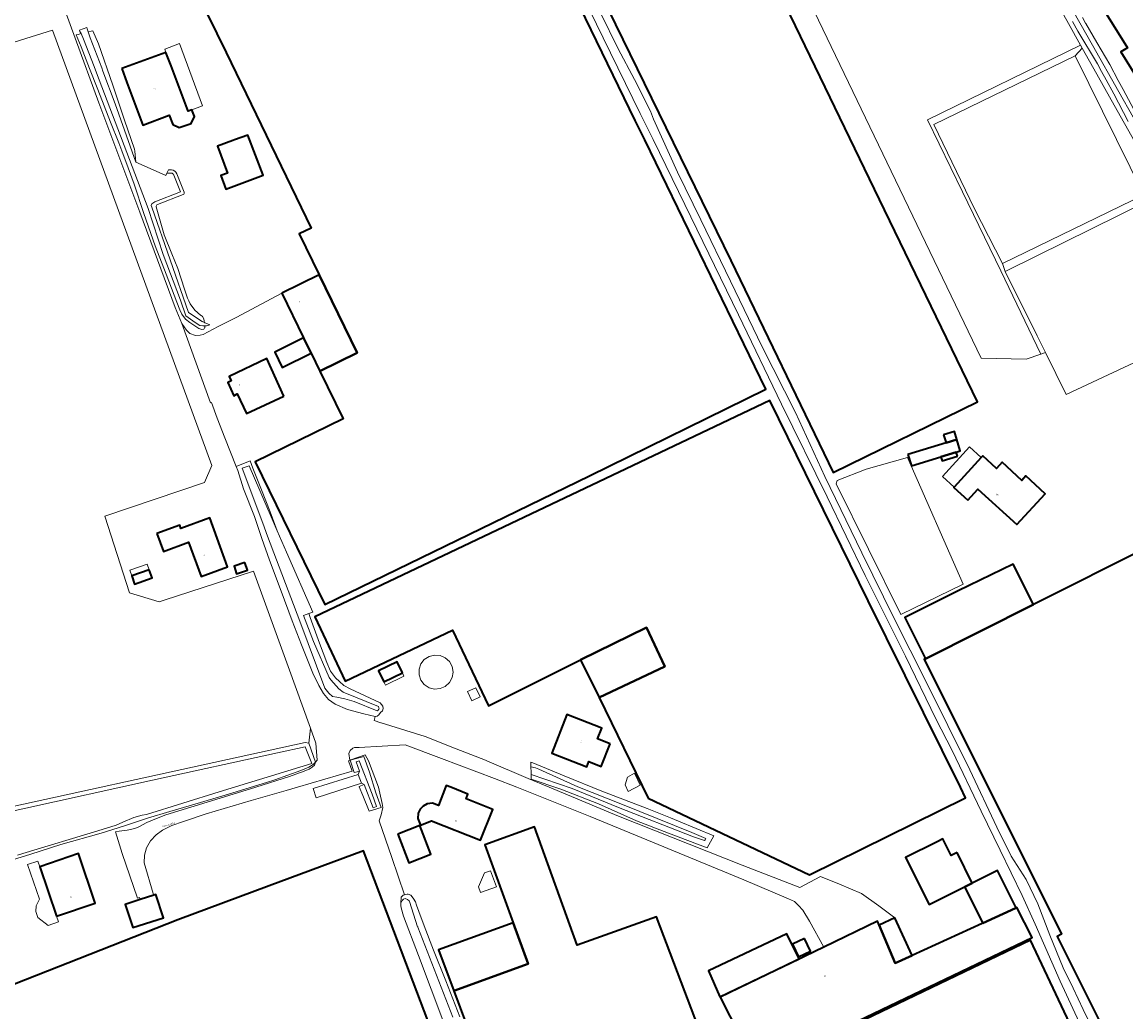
# Model space of a CAD drawing. Header units: metres. Extents: x 73718 to 76933, y 443658 to 446696.
# Tile 110 of 161: x 75418 to 75671, y 444949 to 445175. Entities that reach past the tile are written whole.
import ezdxf
from ezdxf.enums import TextEntityAlignment as Align

# ---------------------------------------------------------------- set-up
doc = ezdxf.new("R2010")
doc.units = ezdxf.units.M
for name, color, linetype, lineweight in [('B-WE-GR-GRAS-GV', 60, 'Continuous', 13), ('B-WE-OG-BEBOUWING-GV', 7, 'Continuous', 35), ('B-WE-OG-BEBOUWING-T18', 10, 'Continuous', 18), ('B-WE-OG-BEBOUWING_BASSIN-GV', 7, 'Continuous', 18), ('B-WE-OG-BEBOUWING_LAGE TRAFO-GV', 7, 'Continuous', 18), ('B-WE-OG-BEBOUWING_LUIFEL-GV', 7, 'Continuous', 18), ('B-WE-OG-BEBOUWING_OPSLAGTANK-GV', 7, 'Continuous', 18), ('B-WE-OG-BEBOUWING_OVERBOUWING-GV', 7, 'Continuous', 18), ('B-WE-OG-TERREIN_ERF-GV', 7, 'Continuous', 18), ('B-WE-OG-TERREIN_OEVER-GV', 7, 'Continuous', 18), ('B-WE-OG-TOPOGRAFIE-T18', 10, 'Continuous', 18), ('B-WE-OG-WATER_SLOOT-GV', 120, 'Continuous', 18)]:
    doc.layers.add(name, color=color, linetype=linetype, lineweight=lineweight)
doc.styles.add('NLCS-ISO-M200-T18', font='NLCS-ISO.ttf', dxfattribs={"height": 0.36})

msp = doc.modelspace()

# ---------------------------------------------------------------- linework, layer by layer
at = {"layer": 'B-WE-GR-GRAS-GV', "flags": 128}
for points in [[(75587.517, 445202.008), (75637.444, 445098.186), (75647.723, 445097.948), (75651.122, 445099.086), (75641.943, 445118.124), (75633.211, 445136.182), (75625.175, 445152.686), (75660.161, 445169.787), (75657.445, 445174.699), (75654.325, 445180.342)], [(75395.083, 444991.043), (75482.912, 445010.209), (75483.696, 445010.084), (75484.112, 445013.509), (75479.007, 445027.593), (75471.024, 445049.463), (75450.643, 445042.774), (75449.504, 445042.4), (75442.72, 445044.483), (75437.059, 445062.041), (75459.817, 445069.737), (75461.524, 445073.593), (75425.124, 445173.188), (75388.94, 445161.893)]]:
    msp.add_lwpolyline(points, dxfattribs=at)
for points in [[(75651.122, 445099.086), (75652.166, 445099.435), (75650.263, 445103.272), (75642.963, 445117.993), (75642.354, 445119.787), (75635.908, 445132.343), (75626.597, 445151.591), (75658.972, 445167.353), (75660.534, 445169.112), (75660.161, 445169.787), (75625.175, 445152.686), (75633.211, 445136.182), (75641.943, 445118.124)], [(75484.112, 445013.509), (75483.696, 445010.084), (75485.272, 445005.76), (75485.606, 445006.214), (75485.342, 445010.117)]]:
    msp.add_lwpolyline(points, close=True, dxfattribs=at)
at = {"layer": 'B-WE-OG-BEBOUWING-GV', "flags": 128}
for points in [[(75595.753, 445310.933), (75590.451, 445307.642), (75620.67, 445258.397), (75618.752, 445257.22), (75649.132, 445208.455), (75647.218, 445207.254), (75647.229, 445207.235), (75670.92, 445169.165), (75669.388, 445168.24), (75684.92, 445143.189), (75686.36, 445140.819), (75722.212, 445163.183), (75742.671, 445130.243), (75775.767, 445151.067), (75807.896, 445171.129), (75764.72, 445240.917), (75718.931, 445314.897), (75696.78, 445350.798), (75654.676, 445324.75), (75654.674, 445324.753), (75610.837, 445297.498), (75600.647, 445313.971), (75596.265, 445311.251)], [(75514.519, 445320.888), (75489.147, 445308.439), (75514.321, 445256.414), (75548.909, 445184.728), (75580.175, 445120.535), (75603.58, 445072.016), (75636.595, 445088.142), (75614.204, 445134.451), (75585.931, 445193.004), (75566.994, 445232.273), (75559.202, 445228.49), (75555.31, 445226.601), (75552.499, 445232.393), (75545.51, 445246.919), (75557.252, 445252.65), (75535.748, 445296.723), (75529.071, 445310.357), (75527.651, 445309.659), (75524.185, 445316.813), (75517.957, 445313.819)], [(75456.232, 445185.688), (75464.814, 445168.091), (75484.271, 445127.942), (75481.493, 445126.575), (75486.066, 445117.221), (75494.801, 445099.353), (75486.238, 445095.167), (75491.557, 445084.287), (75471.432, 445074.45), (75487.403, 445041.777), (75547.863, 445071.282), (75588.176, 445091.047), (75560.511, 445148.102), (75558.364, 445152.561), (75534.419, 445201.97), (75500.416, 445185.883), (75482.038, 445226.046), (75472.161, 445222.488), (75443.348, 445212.108), (75454.081, 445190.1)], [(75440.923, 445164.418), (75442.102, 445161.245), (75445.721, 445151.505), (75451.799, 445153.764), (75452.598, 445151.615), (75454.083, 445150.901), (75456.834, 445151.872), (75457.546, 445153.434), (75456.969, 445154.989), (75456.088, 445154.662), (75455.861, 445155.273), (75452.242, 445165.013), (75451.044, 445168.093)], [(75466.314, 445147.932), (75462.816, 445146.638), (75465.099, 445140.468), (75463.615, 445139.919), (75464.746, 445136.862), (75473.235, 445140.003), (75469.767, 445149.21), (75466.722, 445148.077)], [(75477.504, 445113.036), (75482.514, 445102.786), (75484.221, 445099.293), (75486.238, 445095.167), (75494.801, 445099.353), (75486.066, 445117.221)], [(75484.221, 445099.293), (75482.514, 445102.786), (75475.91, 445099.558), (75477.617, 445096.065)], [(75477.99, 445089.487), (75474.084, 445098.081), (75465.49, 445093.979), (75465.979, 445093.003), (75465.197, 445092.612), (75466.564, 445089.585), (75467.346, 445089.975), (75469.494, 445085.483)], [(75545.862, 445029.138), (75560.895, 445036.571), (75565.132, 445027.653), (75550.086, 445020.501), (75561.332, 444997.507), (75598.178, 444979.934), (75633.903, 444997.569), (75632.701, 445000), (75611.607, 445042.655), (75589.114, 445088.482), (75548.413, 445069.138), (75485.049, 445039.023), (75492.046, 445024.301), (75516.549, 445035.947), (75524.791, 445018.606)], [(75620.689, 445076.148), (75621.489, 445073.525), (75628.251, 445075.587), (75631.745, 445076.653), (75632.686, 445076.94), (75631.886, 445079.562), (75629.414, 445078.808)], [(75628.86, 445080.625), (75629.414, 445078.808), (75631.886, 445079.562), (75631.332, 445081.379)], [(75632.033, 445075.711), (75631.745, 445076.653), (75628.251, 445075.587), (75628.538, 445074.645)], [(75634.369, 445065.676), (75636.703, 445068.229), (75645.612, 445060.083), (75652.066, 445067.142), (75647.661, 445071.212), (75646.773, 445070.216), (75642.234, 445074.345), (75640.966, 445072.958), (75637.836, 445075.82), (75637.472, 445075.421), (75631.294, 445068.666), (75631.205, 445068.568)], [(75448.972, 445058.067), (75450.46, 445053.965), (75456.224, 445056.057), (75459.06, 445048.242), (75465.099, 445050.434), (75461.042, 445061.613), (75454.466, 445059.226), (75454.199, 445059.963)], [(75469.113, 445051.435), (75466.603, 445050.611), (75467.18, 445048.832), (75469.696, 445049.658)], [(75447.223, 445049.762), (75443.212, 445048.359), (75443.87, 445046.478), (75447.881, 445047.881)], [(75649.43, 445041.799), (75644.793, 445051.036), (75632.2, 445044.938), (75620.001, 445038.811), (75624.72, 445029.416)], [(75545.862, 445029.138), (75550.086, 445020.501), (75565.132, 445027.653), (75560.895, 445036.571)], [(75505.101, 445026.194), (75503.901, 445028.67), (75499.652, 445026.609), (75500.853, 445024.134)], [(75552.606, 445009.962), (75549.754, 445011.078), (75550.72, 445013.549), (75542.713, 445016.68), (75539.251, 445007.827), (75547.258, 445004.696), (75547.729, 445005.902), (75550.582, 445004.786)], [(75511.966, 444996.398), (75510.754, 444996.188), (75509.878, 444995.706), (75509.537, 444995.341), (75509.196, 444994.976), (75508.73, 444994.091), (75508.646, 444992.844), (75509.224, 444991.352), (75511.797, 444992.349), (75522.995, 444987.9), (75525.793, 444994.943), (75519.676, 444997.373), (75520.1, 444998.44), (75516.173, 445000), (75515.143, 445000.409), (75514.98, 445000), (75513.333, 444995.855)], [(75504.034, 444989.298), (75506.575, 444982.743), (75511.607, 444984.693), (75509.066, 444991.248)], [(75516.86, 444953.453), (75520.981, 444942.41), (75530.576, 444916.863), (75576.789, 444934.563), (75563.242, 444970.388), (75545.098, 444963.846), (75535.33, 444990.939), (75523.994, 444986.852), (75530.438, 444968.978), (75533.829, 444959.571)], [(75631.936, 444985.057), (75630.575, 444984.378), (75628.672, 444988.192), (75627.372, 444987.543), (75620.18, 444983.955), (75625.562, 444973.168), (75632.754, 444976.756), (75633.677, 444977.216), (75633.743, 444977.249), (75635.415, 444978.084)], [(75328.995, 444921.149), (75290.773, 444906.29), (75366.733, 444709.113), (75463.388, 444745.828), (75466.593, 444737.391), (75479.952, 444742.465), (75476.614, 444751.254), (75571.207, 444787.187), (75548.139, 444848.101), (75519.762, 444923.291), (75496.227, 444985.492), (75474.64, 444977.421), (75453.739, 444969.703), (75401.277, 444949.038)], [(75426.034, 444970.508), (75434.869, 444973.518), (75431.021, 444984.815), (75422.185, 444981.805)], [(75645.31, 444972.336), (75645.452, 444972.401), (75641.176, 444980.961), (75635.415, 444978.084), (75633.743, 444977.249), (75633.677, 444977.216), (75637.825, 444968.91)], [(75448.257, 444975.316), (75445.165, 444974.312), (75441.726, 444973.195), (75443.452, 444967.883), (75450.455, 444970.158), (75448.73, 444975.47)], [(75601.464, 444963.395), (75577.806, 444951.951), (75582.298, 444943.162), (75580.15, 444941.795), (75583.861, 444934.373), (75649.095, 444965.623), (75645.579, 444972.459), (75645.452, 444972.401), (75645.31, 444972.336), (75637.825, 444968.91), (75637.705, 444968.855), (75621.666, 444961.513), (75617.803, 444959.742), (75614.11, 444968.478), (75613.743, 444969.334)], [(75516.86, 444953.453), (75533.829, 444959.571), (75530.438, 444968.978), (75513.364, 444962.822)], [(75614.11, 444968.478), (75617.803, 444959.742), (75621.666, 444961.513), (75617.693, 444970.159)], [(75577.708, 444952.049), (75595.872, 444960.741), (75592.991, 444966.453), (75575.12, 444958.006)], [(75597.077, 444965.423), (75594.301, 444964.117), (75595.673, 444961.202), (75598.449, 444962.508)], [(75602.014, 444942.613), (75583.096, 444933.644), (75533.343, 444909.837), (75581.664, 444807.778), (75624.854, 444827.467), (75697.606, 444861.951), (75676.85, 444905.649), (75660.329, 444940.431), (75648.757, 444965.015), (75609.03, 444945.986)]]:
    msp.add_lwpolyline(points, close=True, dxfattribs=at)
msp.add_lwpolyline([(75675.868, 445055.049), (75649.43, 445041.799), (75624.72, 445029.416), (75624.453, 445029.282), (75655.834, 444966.381), (75654.846, 444965.888), (75672.298, 444930.906)], dxfattribs=at)
at = {"layer": 'B-WE-OG-BEBOUWING_BASSIN-GV', "flags": 128}
for points in [[(75674.672, 445135.55), (75658.972, 445167.353), (75626.597, 445151.591), (75635.908, 445132.343), (75642.354, 445119.787)], [(75680.808, 445101.052), (75678.275, 445106.558), (75686.702, 445110.859), (75675.15, 445133.907), (75650.198, 445121.582), (75642.963, 445117.993), (75650.263, 445103.272), (75652.166, 445099.435), (75656.926, 445089.836)], [(75604.561, 445070.172), (75604.327, 445069.413), (75619.054, 445039.555), (75633.328, 445046.438), (75620.581, 445075.407), (75611.169, 445072.798)]]:
    msp.add_lwpolyline(points, close=True, dxfattribs=at)
at = {"layer": 'B-WE-OG-BEBOUWING_LAGE TRAFO-GV', "flags": 128}
msp.add_lwpolyline([(75522.867, 445020.67), (75521.894, 445022.759), (75519.995, 445021.874), (75520.968, 445019.785)], close=True, dxfattribs=at)
at = {"layer": 'B-WE-OG-BEBOUWING_LUIFEL-GV', "flags": 128}
for points in [[(75456.088, 445154.662), (75456.969, 445154.989), (75459.435, 445155.905), (75454.132, 445170.175), (75450.747, 445168.853), (75451.044, 445168.093), (75452.242, 445165.013), (75455.861, 445155.273)], [(75634.791, 445077.872), (75628.614, 445071.116), (75631.294, 445068.666), (75637.472, 445075.421)], [(75443.212, 445048.359), (75447.223, 445049.762), (75446.77, 445051.056), (75442.759, 445049.653)], [(75505.101, 445026.194), (75500.853, 445024.134), (75501.221, 445023.374), (75505.47, 445025.435)], [(75421.292, 444971.569), (75421.769, 444970.17), (75424.127, 444968.412), (75426.476, 444969.212), (75426.034, 444970.508), (75422.185, 444981.805), (75421.743, 444983.101), (75419.394, 444982.301), (75422.095, 444974.374), (75421.349, 444972.902)]]:
    msp.add_lwpolyline(points, close=True, dxfattribs=at)
at = {"layer": 'B-WE-OG-BEBOUWING_OPSLAGTANK-GV', "flags": 128}
msp.add_lwpolyline([(75516.679, 445026.356), (75516.467, 445027.626), (75515.854, 445028.758), (75514.907, 445029.63), (75513.728, 445030.147), (75512.445, 445030.254), (75511.197, 445029.938), (75510.119, 445029.233), (75509.328, 445028.217), (75508.91, 445027), (75508.91, 445025.712), (75509.328, 445024.495), (75510.119, 445023.479), (75511.197, 445022.774), (75512.445, 445022.458), (75513.728, 445022.565), (75514.907, 445023.082), (75515.854, 445023.954), (75516.467, 445025.086)], close=True, dxfattribs=at)
at = {"layer": 'B-WE-OG-BEBOUWING_OVERBOUWING-GV', "flags": 128}
for points in [[(75558.147, 445003.236), (75556.619, 445002.344), (75556.016, 445000.55), (75556.764, 444999.023), (75559.441, 445000.516)], [(75525.24, 444980.894), (75523.909, 444980.392), (75522.479, 444977.26), (75522.995, 444975.891), (75526.613, 444977.256)]]:
    msp.add_lwpolyline(points, close=True, dxfattribs=at)
at = {"layer": 'B-WE-OG-TERREIN_ERF-GV', "flags": 128}
for points in [[(75764.72, 445240.917), (75807.896, 445171.129), (75775.767, 445151.067), (75742.671, 445130.243), (75722.212, 445163.183), (75686.36, 445140.819), (75684.92, 445143.189), (75669.388, 445168.24), (75670.92, 445169.165), (75647.229, 445207.235)], [(75534.419, 445201.97), (75558.364, 445152.561), (75560.511, 445148.102), (75588.176, 445091.047), (75547.863, 445071.282), (75487.403, 445041.777), (75471.432, 445074.45), (75491.557, 445084.287), (75486.238, 445095.167), (75484.221, 445099.293), (75477.617, 445096.065), (75475.91, 445099.558), (75482.514, 445102.786), (75477.504, 445113.036), (75467.112, 445107.465), (75462.97, 445105.385), (75459.539, 445103.585), (75458.877, 445103.407), (75457.759, 445103.382), (75456.49, 445103.815), (75455.703, 445104.553), (75454.69, 445106.125), (75461.201, 445087.94), (75461.474, 445088.051), (75462.789, 445084.416), (75464.53, 445079.962), (75467.115, 445073.378), (75470.271, 445074.641), (75470.929, 445072.997), (75472.883, 445068.041), (75474.857, 445063.035), (75476.459, 445058.693), (75478.578, 445053.794), (75484.595, 445040.084), (75483.686, 445039.734), (75484.008, 445038.859), (75486.114, 445032.947), (75487.815, 445028.533), (75488.685, 445026.595), (75489.84, 445025.05), (75490.69, 445024.2), (75491.743, 445023.309), (75493.201, 445022.499), (75500.061, 445019.307), (75500.6, 445018.571), (75500.679, 445018.031), (75500.584, 445017.523), (75500.134, 445017.141), (75499.726, 445016.551), (75499.33, 445016.281), (75498.843, 445016.159), (75498.63, 445015.28), (75500.157, 445014.778), (75500.224, 445014.757), (75510.316, 445011.597), (75517.402, 445008.824), (75524.092, 445006.186), (75524.436, 445006.05), (75533.868, 445002.033), (75538.642, 445000), (75554.52, 444993.369), (75582.838, 444982.199), (75595.956, 444977.036), (75600.688, 444979.564), (75605.028, 444977.826), (75610.077, 444975.731), (75614.057, 444972.851), (75617.693, 444970.159), (75621.666, 444961.513), (75637.705, 444968.855), (75637.825, 444968.91), (75633.677, 444977.216), (75632.754, 444976.756), (75625.562, 444973.168), (75620.18, 444983.955), (75627.372, 444987.543), (75628.672, 444988.192), (75630.575, 444984.378), (75631.936, 444985.057), (75635.415, 444978.084), (75641.176, 444980.961), (75645.452, 444972.401), (75645.579, 444972.459), (75649.095, 444965.623), (75583.861, 444934.373)], [(75680.808, 445101.052), (75656.926, 445089.836), (75652.166, 445099.435), (75651.122, 445099.086), (75647.723, 445097.948), (75637.444, 445098.186), (75587.517, 445202.008)], [(75659.898, 444946.253), (75655.494, 444955.648), (75649.802, 444968.668), (75646.801, 444975.217), (75641.811, 444985.586), (75637.484, 444994.552), (75630.818, 445008.39), (75627.115, 445015.68), (75620.137, 445029.985), (75610.938, 445048.463), (75602.206, 445066.472), (75591.798, 445087.639), (75581.975, 445108.065), (75569.695, 445133.325), (75562.445, 445148.216), (75559.443, 445154.102), (75550.984, 445171.449), (75540.265, 445193.591)], [(75585.931, 445193.004), (75614.204, 445134.451), (75636.595, 445088.142), (75603.58, 445072.016), (75580.175, 445120.535), (75548.909, 445184.728)], [(75388.94, 445161.893), (75425.124, 445173.188), (75461.524, 445073.593), (75459.817, 445069.737), (75437.059, 445062.041), (75442.72, 445044.483), (75449.504, 445042.4), (75450.643, 445042.774), (75471.024, 445049.463), (75479.007, 445027.593), (75484.112, 445013.509), (75485.342, 445010.117), (75485.606, 445006.214), (75485.272, 445005.76), (75485.017, 445005.093), (75484.512, 445004.568), (75483.774, 445004.17), (75482.021, 445003.49), (75481.601, 445003.288), (75479.313, 445002.478), (75471.616, 445000), (75462.423, 444997.233), (75451.009, 444993.683), (75448.466, 444992.699), (75446.686, 444991.94), (75444.802, 444990.929), (75443.913, 444990.576), (75442.16, 444990.15), (75440.355, 444989.951), (75439.466, 444989.776), (75441.052, 444984.869), (75444.551, 444974.617), (75445.002, 444974.776), (75445.165, 444974.312), (75448.257, 444975.316), (75448.141, 444975.684), (75446.051, 444982.699), (75446.157, 444984.501), (75446.593, 444986.125), (75447.538, 444987.749), (75448.786, 444989.092), (75450.288, 444990.205), (75452.349, 444991.216), (75455.017, 444992.199), (75460.205, 444993.913), (75470.525, 444996.96), (75478.508, 444999.224), (75481.122, 445000), (75493.626, 445003.707), (75492.76, 445006.074), (75493.074, 445006.181), (75492.885, 445007.7), (75493.165, 445008.436), (75493.75, 445008.918), (75494.136, 445009.06), (75494.233, 445009.095), (75495.249, 445009.069), (75505.706, 445009.738), (75514.02, 445006.617), (75526.16, 445002.038), (75531.294, 445000), (75548.017, 444993.309), (75562.301, 444987.431), (75583.184, 444978.82), (75593.36, 444974.503), (75594.755, 444973.89), (75595.691, 444972.923), (75596.654, 444971.879), (75598.222, 444969.336), (75601.464, 444963.395), (75613.743, 444969.334), (75614.11, 444968.478), (75617.693, 444970.159), (75614.057, 444972.851), (75610.077, 444975.731), (75605.028, 444977.826), (75600.688, 444979.564), (75595.956, 444977.036), (75582.838, 444982.199), (75554.52, 444993.369), (75538.642, 445000), (75533.868, 445002.033), (75524.436, 445006.05), (75524.092, 445006.186), (75517.402, 445008.824), (75510.316, 445011.597), (75500.224, 445014.757), (75500.157, 445014.778), (75498.63, 445015.28), (75498.843, 445016.159), (75496.319, 445016.789), (75492.553, 445017.802), (75489.718, 445019.017), (75488.179, 445020.07), (75487.086, 445021.487), (75486.033, 445023.269), (75484.656, 445026.103), (75482.065, 445032.582), (75479.918, 445038.09), (75477.367, 445044.893), (75474.735, 445051.98), (75473.003, 445056.936), (75471.253, 445061.941), (75468.782, 445068.299), (75467.487, 445072.43), (75467.115, 445073.378), (75464.53, 445079.962), (75462.789, 445084.416), (75461.474, 445088.051), (75461.201, 445087.94), (75454.69, 445106.125), (75454.688, 445106.128), (75453.142, 445109.734), (75445.032, 445131.528), (75435.73, 445156.548), (75424.834, 445186.216)], [(75424.834, 445186.216), (75435.73, 445156.548), (75445.032, 445131.528), (75453.142, 445109.734), (75454.688, 445106.128), (75454.69, 445106.125), (75455.703, 445104.553), (75456.49, 445103.815), (75457.759, 445103.382), (75458.877, 445103.407), (75459.539, 445103.585), (75462.97, 445105.385), (75467.112, 445107.465), (75477.504, 445113.036), (75486.066, 445117.221), (75481.493, 445126.575), (75484.271, 445127.942), (75464.814, 445168.091), (75456.232, 445185.688)], [(75546.346, 445185.443), (75554.415, 445168.915), (75558.173, 445161.886), (75561.868, 445154.641), (75562.536, 445152.843), (75567.98, 445140.732), (75573.321, 445129.817), (75580.104, 445115.745), (75587.354, 445100.737), (75594.972, 445085.738), (75601.738, 445071.111), (75610.158, 445053.608), (75617.643, 445038.445), (75624.776, 445024.294), (75634.833, 445004.024), (75641.07, 444990.848), (75644.345, 444984.26), (75647.761, 444978.916), (75650.383, 444973.305), (75653.176, 444966.147), (75656.234, 444958.728), (75658.495, 444954.011), (75660.756, 444949.177), (75668.461, 444933.48)], [(75660.599, 445176.074), (75661.345, 445174.77), (75661.362, 445174.74), (75663.923, 445170.354), (75666.853, 445165.334), (75668.803, 445161.707), (75669.915, 445159.639), (75673.008, 445153.887)], [(75455.526, 445107.05), (75454.676, 445108.204), (75454.19, 445109.206), (75453.522, 445110.968), (75451.122, 445117.376), (75448.541, 445123.875), (75446.02, 445131.226), (75443.742, 445137.938), (75442.375, 445141.697), (75440.948, 445145.622), (75440.234, 445147.407), (75438.336, 445152.151), (75435.451, 445159.592), (75433.57, 445164.45), (75431.67, 445169.357), (75430.536, 445172.151), (75430.936, 445172.245), (75431.619, 445172.404), (75431.382, 445172.929), (75431.251, 445173.219), (75432.92, 445173.841), (75433.02, 445173.543), (75433.273, 445172.792), (75433.945, 445172.949), (75434.342, 445173.042), (75435.638, 445170.045), (75438.878, 445160.65), (75441.591, 445152.592), (75443.859, 445145.991), (75443.911, 445145.512), (75444.185, 445143.008), (75448.829, 445140.96), (75450.98, 445139.925), (75451.261, 445140.508), (75451.622, 445141.258), (75452.327, 445141.258)], [(75673.276, 445146.434), (75670.241, 445151.833), (75667.175, 445157.287), (75663.871, 445163.17), (75660.534, 445169.112), (75658.972, 445167.353), (75674.672, 445135.55), (75642.354, 445119.787), (75642.963, 445117.993), (75650.198, 445121.582), (75675.15, 445133.907)], [(75453.537, 445140.339), (75455.185, 445136.109)], [(75454.969, 445135.624), (75449.096, 445133.336)], [(75448.785, 445132.774), (75449.873, 445129.019), (75450.638, 445126.379), (75452.395, 445122.007), (75453.734, 445118.676), (75455.284, 445113.976), (75455.966, 445111.909), (75456.264, 445111.254), (75456.559, 445110.603), (75457.621, 445109.173), (75458.917, 445108.021), (75459.107, 445107.89), (75459.286, 445107.766), (75459.412, 445107.679), (75459.731, 445107.2), (75459.814, 445106.632), (75459.86, 445106.312), (75459.927, 445106.286), (75459.986, 445106.262), (75461.112, 445105.808), (75460.323, 445105.537), (75460.306, 445105.531), (75459.918, 445105.562), (75459.9, 445105.136), (75459.89, 445105.116), (75459.718, 445104.772), (75459.232, 445104.742), (75458.594, 445104.954), (75456.529, 445106.291), (75455.526, 445107.05)], [(75672.298, 444930.906), (75654.846, 444965.888), (75655.834, 444966.381), (75624.453, 445029.282), (75624.72, 445029.416), (75620.001, 445038.811), (75632.2, 445044.938), (75644.793, 445051.036), (75649.43, 445041.799), (75675.868, 445055.049)], [(75582.298, 444943.162), (75577.806, 444951.951), (75601.464, 444963.395), (75598.222, 444969.336), (75596.654, 444971.879), (75595.691, 444972.923), (75594.755, 444973.89), (75593.36, 444974.503), (75583.184, 444978.82), (75562.301, 444987.431), (75548.017, 444993.309), (75531.294, 445000), (75526.16, 445002.038), (75514.02, 445006.617), (75505.706, 445009.738), (75495.249, 445009.069), (75494.233, 445009.095), (75494.136, 445009.06), (75493.75, 445008.918), (75493.165, 445008.436), (75492.885, 445007.7), (75493.074, 445006.181), (75496.615, 445007.391), (75497.38, 445006.07), (75499.638, 445000), (75499.971, 444998.663), (75500.447, 444996.249), (75500.623, 444995.333), (75500.263, 444993.71), (75499.827, 444992.288), (75502.701, 444983.901), (75505.567, 444975.377), (75506.227, 444975.559), (75506.432, 444975.555), (75506.435, 444975.554), (75507.047, 444975.316), (75507.594, 444974.648), (75508.08, 444973.767), (75508.323, 444973.038), (75508.849, 444971.548), (75510.064, 444968.268), (75512.251, 444962.761), (75515.005, 444955.755), (75518.244, 444947.454)], [(75520.63, 444930.068), (75508.781, 444961.509), (75505.397, 444970.54), (75504.812, 444972.398), (75504.761, 444972.957), (75504.787, 444973.492), (75504.822, 444974.836), (75505.269, 444975.286), (75505.567, 444975.377), (75502.701, 444983.901), (75499.827, 444992.288), (75500.263, 444993.71), (75500.623, 444995.333), (75500.447, 444996.249), (75499.971, 444998.663), (75499.638, 445000), (75497.38, 445006.07), (75496.615, 445007.391), (75493.074, 445006.181), (75492.76, 445006.074), (75493.626, 445003.707), (75481.122, 445000), (75478.508, 444999.224), (75470.525, 444996.96), (75460.205, 444993.913), (75455.017, 444992.199), (75452.349, 444991.216), (75450.288, 444990.205), (75448.786, 444989.092), (75447.538, 444987.749), (75446.593, 444986.125), (75446.157, 444984.501), (75446.051, 444982.699), (75448.141, 444975.684), (75448.257, 444975.316), (75448.73, 444975.47), (75450.455, 444970.158), (75443.452, 444967.883), (75441.726, 444973.195), (75445.165, 444974.312), (75445.002, 444974.776), (75444.551, 444974.617), (75441.052, 444984.869), (75439.466, 444989.776), (75440.355, 444989.951), (75442.16, 444990.15), (75443.913, 444990.576), (75444.802, 444990.929), (75446.686, 444991.94), (75448.466, 444992.699), (75451.009, 444993.683), (75462.423, 444997.233), (75471.616, 445000), (75479.313, 445002.478), (75481.601, 445003.288), (75482.021, 445003.49), (75483.774, 445004.17), (75484.512, 445004.568), (75485.017, 445005.093), (75485.272, 445005.76), (75484.727, 445005.229), (75483.677, 445004.611), (75481.858, 445003.818), (75475.923, 445001.663), (75473.999, 445001.086), (75465.333, 444998.454), (75456.91, 444995.943), (75451.894, 444994.432), (75446.827, 444992.906), (75441.549, 444991.214), (75436.217, 444989.504), (75427.025, 444986.913), (75420.141, 444984.726), (75412.649, 444982.377)], [(75356.381, 444941.6), (75352.263, 444952.191), (75363.525, 444956.39), (75358.67, 444969.41), (75382.292, 444978.219), (75380.987, 444981.716), (75385.364, 444983.347), (75384.006, 444986.989), (75390.119, 444989.267), (75393.051, 444981.403), (75389.677, 444980.146), (75401.277, 444949.038), (75453.739, 444969.703), (75474.64, 444977.421), (75496.227, 444985.492), (75519.762, 444923.291)]]:
    msp.add_lwpolyline(points, dxfattribs=at)
for points in [[(75455.861, 445155.273), (75456.088, 445154.662), (75456.969, 445154.989), (75457.546, 445153.434), (75456.834, 445151.872), (75454.083, 445150.901), (75452.598, 445151.615), (75451.799, 445153.764), (75445.721, 445151.505), (75442.102, 445161.245), (75440.923, 445164.418), (75451.044, 445168.093), (75452.242, 445165.013)], [(75473.235, 445140.003), (75464.746, 445136.862), (75463.615, 445139.919), (75465.099, 445140.468), (75462.816, 445146.638), (75466.314, 445147.932), (75466.722, 445148.077), (75469.767, 445149.21)], [(75477.99, 445089.487), (75469.494, 445085.483), (75467.346, 445089.975), (75466.564, 445089.585), (75465.197, 445092.612), (75465.979, 445093.003), (75465.49, 445093.979), (75474.084, 445098.081)], [(75545.862, 445029.138), (75524.791, 445018.606), (75516.549, 445035.947), (75492.046, 445024.301), (75485.049, 445039.023), (75548.413, 445069.138), (75589.114, 445088.482), (75611.607, 445042.655), (75632.701, 445000), (75633.903, 444997.569), (75598.178, 444979.934), (75561.332, 444997.507), (75550.086, 445020.501)], [(75620.689, 445076.148), (75629.414, 445078.808), (75628.86, 445080.625), (75631.332, 445081.379), (75631.886, 445079.562), (75632.686, 445076.94), (75631.745, 445076.653), (75632.033, 445075.711), (75628.538, 445074.645), (75628.251, 445075.587), (75621.489, 445073.525)], [(75633.328, 445046.438), (75619.054, 445039.555), (75604.327, 445069.413), (75604.561, 445070.172), (75611.169, 445072.798), (75620.581, 445075.407)], [(75640.966, 445072.958), (75642.234, 445074.345), (75646.773, 445070.216), (75647.661, 445071.212), (75652.066, 445067.142), (75645.612, 445060.083), (75636.703, 445068.229), (75634.369, 445065.676), (75631.205, 445068.568), (75631.294, 445068.666), (75637.472, 445075.421), (75637.836, 445075.82)], [(75448.972, 445058.067), (75454.199, 445059.963), (75454.466, 445059.226), (75461.042, 445061.613), (75465.099, 445050.434), (75459.06, 445048.242), (75456.224, 445056.057), (75450.46, 445053.965)], [(75469.113, 445051.435), (75469.696, 445049.658), (75467.18, 445048.832), (75466.603, 445050.611)], [(75447.223, 445049.762), (75447.881, 445047.881), (75443.87, 445046.478), (75443.212, 445048.359)], [(75505.101, 445026.194), (75500.853, 445024.134), (75499.652, 445026.609), (75503.901, 445028.67)], [(75516.679, 445026.356), (75516.467, 445025.086), (75515.854, 445023.954), (75514.907, 445023.082), (75513.728, 445022.565), (75512.445, 445022.458), (75511.197, 445022.774), (75510.119, 445023.479), (75509.328, 445024.495), (75508.91, 445025.712), (75508.91, 445027), (75509.328, 445028.217), (75510.119, 445029.233), (75511.197, 445029.938), (75512.445, 445030.254), (75513.728, 445030.147), (75514.907, 445029.63), (75515.854, 445028.758), (75516.467, 445027.626)], [(75522.867, 445020.67), (75520.968, 445019.785), (75519.995, 445021.874), (75521.894, 445022.759)], [(75552.606, 445009.962), (75550.582, 445004.786), (75547.729, 445005.902), (75547.258, 445004.696), (75539.251, 445007.827), (75542.713, 445016.68), (75550.72, 445013.549), (75549.754, 445011.078)], [(75495.737, 445000.973), (75485.375, 444997.616), (75484.74, 444999.733), (75495.014, 445002.898), (75495.262, 445003.659), (75494.768, 445003.547), (75494.065, 445003.387), (75493.189, 445006.215), (75496.286, 445007.058), (75497.558, 445003.417), (75499.043, 444998.721), (75500.231, 444995.399), (75497.497, 444994.549), (75496.07, 444998.133), (75495.247, 445000.133), (75495.22, 445000.198), (75496.394, 445000.647)], [(75534.507, 445004.65), (75534.501, 445004.843), (75534.471, 445005.739), (75534.902, 445005.564), (75542.096, 445002.642), (75550.721, 444999.119), (75555.878, 444997.125), (75561.088, 444995.11), (75566.417, 444993.002), (75568.255, 444992.275), (75576.354, 444988.873), (75574.816, 444986.16), (75565.947, 444989.481), (75558.617, 444992.315), (75549.952, 444996.203), (75541.372, 444999.599), (75534.563, 445001.872), (75534.546, 445002.949), (75534.535, 445003.439)], [(75511.966, 444996.398), (75513.333, 444995.855), (75514.98, 445000), (75515.143, 445000.409), (75516.173, 445000), (75520.1, 444998.44), (75519.676, 444997.373), (75525.793, 444994.943), (75522.995, 444987.9), (75511.797, 444992.349), (75509.224, 444991.352), (75508.646, 444992.844), (75508.73, 444994.091), (75509.196, 444994.976), (75509.537, 444995.341), (75509.878, 444995.706), (75510.754, 444996.188)], [(75504.034, 444989.298), (75509.066, 444991.248), (75511.607, 444984.693), (75506.575, 444982.743)], [(75516.86, 444953.453), (75513.364, 444962.822), (75530.438, 444968.978), (75523.994, 444986.852), (75535.33, 444990.939), (75545.098, 444963.846), (75563.242, 444970.388), (75576.789, 444934.563), (75530.576, 444916.863), (75520.981, 444942.41)], [(75422.185, 444981.805), (75431.021, 444984.815), (75434.869, 444973.518), (75426.034, 444970.508)], [(75577.708, 444952.049), (75575.12, 444958.006), (75592.991, 444966.453), (75595.872, 444960.741)], [(75597.077, 444965.423), (75598.449, 444962.508), (75595.673, 444961.202), (75594.301, 444964.117)], [(75602.014, 444942.613), (75609.03, 444945.986), (75648.757, 444965.015), (75660.329, 444940.431), (75676.85, 444905.649), (75697.606, 444861.951), (75624.854, 444827.467), (75581.664, 444807.778), (75533.343, 444909.837), (75583.096, 444933.644)]]:
    msp.add_lwpolyline(points, close=True, dxfattribs=at)
at = {"layer": 'B-WE-OG-TERREIN_ERF-GV'}
for points in [[(75452.327, 445141.258, -0.2737942), (75453.537, 445140.339)], [(75455.185, 445136.109, -0.4410018), (75454.969, 445135.624)], [(75449.096, 445133.336, 0.321942), (75448.785, 445132.774)]]:
    msp.add_lwpolyline(points, format="xyb", dxfattribs=at)
at = {"layer": 'B-WE-OG-TERREIN_OEVER-GV', "flags": 128}
for points in [[(75654.325, 445180.342), (75657.445, 445174.699), (75660.161, 445169.787), (75660.534, 445169.112), (75663.871, 445163.17), (75667.175, 445157.287), (75670.241, 445151.833), (75673.276, 445146.434)], [(75657.098, 445179.971), (75662.874, 445169.76), (75668.919, 445159.076), (75675.472, 445147.491)], [(75671.095, 445152.278), (75667.772, 445158.667), (75666.018, 445161.863), (75664.971, 445163.773), (75664.03, 445165.488), (75659.586, 445172.973), (75658.315, 445175.196)], [(75673.008, 445153.887), (75669.915, 445159.639), (75668.803, 445161.707), (75666.853, 445165.334), (75663.923, 445170.354), (75661.362, 445174.74), (75661.345, 445174.77), (75660.599, 445176.074)], [(75452.841, 445140.061), (75454.35, 445136.188), (75448.46, 445133.893), (75448.022, 445133.633), (75447.808, 445133.474), (75447.683, 445133.094), (75447.818, 445132.715), (75456.198, 445108.591), (75459.35, 445106.518), (75459.86, 445106.312), (75459.814, 445106.632), (75459.731, 445107.2), (75459.412, 445107.679), (75459.286, 445107.766)], [(75452.327, 445141.258), (75451.622, 445141.258), (75451.261, 445140.508), (75452.277, 445140.508)], [(75455.185, 445136.109), (75453.537, 445140.339)], [(75449.096, 445133.336), (75454.969, 445135.624)], [(75459.286, 445107.766), (75459.107, 445107.89), (75458.917, 445108.021), (75457.621, 445109.173), (75456.559, 445110.603), (75456.264, 445111.254), (75455.966, 445111.909), (75455.284, 445113.976), (75453.734, 445118.676), (75452.395, 445122.007), (75450.638, 445126.379), (75449.873, 445129.019), (75448.785, 445132.774)], [(75412.649, 444982.377), (75420.141, 444984.726), (75427.025, 444986.913), (75436.217, 444989.504), (75441.549, 444991.214), (75446.827, 444992.906), (75451.894, 444994.432), (75456.91, 444995.943), (75465.333, 444998.454), (75473.999, 445001.086), (75475.923, 445001.663), (75481.858, 445003.818), (75483.677, 445004.611), (75484.727, 445005.229), (75485.272, 445005.76), (75483.696, 445010.084), (75482.912, 445010.209), (75395.083, 444991.043)], [(75400.243, 444991.11), (75418.306, 444995.083), (75447.979, 445001.59), (75476.511, 445007.859), (75482.909, 445009.266), (75484.374, 445005.473), (75463.24, 444998.926), (75446.575, 444993.797), (75445.62, 444993.65), (75443.718, 444993.072), (75441.213, 444991.995), (75439.653, 444991.324), (75435.479, 444990.065), (75418.344, 444984.877), (75417.068, 444984.491)], [(75518.244, 444947.454), (75515.005, 444955.755), (75512.251, 444962.761), (75510.064, 444968.268), (75508.849, 444971.548), (75508.323, 444973.038), (75508.08, 444973.767), (75507.594, 444974.648), (75507.047, 444975.316), (75506.435, 444975.554), (75506.432, 444975.555), (75506.227, 444975.559), (75505.567, 444975.377), (75505.269, 444975.286), (75504.822, 444974.836), (75504.787, 444973.492), (75505.067, 444974.102), (75505.397, 444974.407), (75505.728, 444974.535), (75506.261, 444974.326), (75506.669, 444974), (75506.699, 444973.903), (75508.538, 444968.047), (75508.615, 444968.17), (75508.667, 444967.969), (75516.644, 444947.396)]]:
    msp.add_lwpolyline(points, dxfattribs=at)
for points in [[(75459.918, 445105.562), (75459.44, 445105.6), (75458.823, 445105.65), (75457.733, 445106.328), (75455.609, 445107.88), (75454.378, 445111.401), (75450.414, 445121.846), (75446.977, 445132.389), (75435.178, 445163.437), (75434.626, 445164.86), (75432.188, 445171.143), (75431.619, 445172.404), (75430.936, 445172.245), (75430.536, 445172.151), (75431.67, 445169.357), (75433.57, 445164.45), (75435.451, 445159.592), (75438.336, 445152.151), (75440.234, 445147.407), (75440.948, 445145.622), (75442.375, 445141.697), (75443.742, 445137.938), (75446.02, 445131.226), (75448.541, 445123.875), (75451.122, 445117.376), (75453.522, 445110.968), (75454.19, 445109.206), (75454.676, 445108.204), (75455.526, 445107.05), (75456.529, 445106.291), (75458.594, 445104.954), (75459.232, 445104.742), (75459.718, 445104.772), (75459.89, 445105.116), (75459.9, 445105.136)], [(75444.185, 445143.008), (75443.911, 445145.512), (75443.859, 445145.991), (75441.591, 445152.592), (75438.878, 445160.65), (75435.638, 445170.045), (75434.342, 445173.042), (75433.945, 445172.949), (75433.273, 445172.792), (75433.715, 445171.476), (75436.345, 445164.587), (75436.598, 445163.832), (75439.45, 445156.362)], [(75498.843, 445016.159), (75499.33, 445016.281), (75499.726, 445016.551), (75500.134, 445017.141), (75500.584, 445017.523), (75500.679, 445018.031), (75500.6, 445018.571), (75500.061, 445019.307), (75493.201, 445022.499), (75491.743, 445023.309), (75490.69, 445024.2), (75489.84, 445025.05), (75488.685, 445026.595), (75487.815, 445028.533), (75486.114, 445032.947), (75484.008, 445038.859), (75483.686, 445039.734), (75482.523, 445039.287), (75484.805, 445033.341), (75488.342, 445025.078), (75488.711, 445024.545), (75490.599, 445022.534), (75491.584, 445021.733), (75499.68, 445018.467), (75499.748, 445018.205), (75499.758, 445018.05), (75499.744, 445017.864), (75499.603, 445017.646), (75499.313, 445017.48), (75494.115, 445019.625), (75491.932, 445020.228), (75490.084, 445020.596), (75489.101, 445020.79), (75488.26, 445021.549), (75487.378, 445022.677), (75481.618, 445037.984), (75474.298, 445057.423), (75473.163, 445060.438), (75468.449, 445073.025), (75470.032, 445073.552), (75472.489, 445067.871), (75476.459, 445058.693), (75474.857, 445063.035), (75472.883, 445068.041), (75470.929, 445072.997), (75470.271, 445074.641), (75467.115, 445073.378), (75467.487, 445072.43), (75468.782, 445068.299), (75471.253, 445061.941), (75473.003, 445056.936), (75474.735, 445051.98), (75477.367, 445044.893), (75479.918, 445038.09), (75482.065, 445032.582), (75484.656, 445026.103), (75486.033, 445023.269), (75487.086, 445021.487), (75488.179, 445020.07), (75489.718, 445019.017), (75492.553, 445017.802), (75496.319, 445016.789)], [(75496.394, 445000.647), (75495.22, 445000.198), (75495.247, 445000.133), (75496.07, 444998.133), (75497.497, 444994.549), (75500.231, 444995.399), (75499.043, 444998.721), (75497.558, 445003.417), (75496.286, 445007.058), (75493.189, 445006.215), (75494.065, 445003.387), (75494.768, 445003.547), (75495.262, 445003.659), (75494.524, 445005.804), (75495.234, 445006.075), (75498.205, 444998.443), (75499.212, 444995.637), (75498.441, 444995.332)], [(75534.546, 445002.949), (75534.563, 445001.872), (75541.372, 444999.599), (75549.952, 444996.203), (75558.617, 444992.315), (75565.947, 444989.481), (75574.816, 444986.16), (75576.354, 444988.873), (75568.255, 444992.275), (75566.417, 444993.002), (75561.088, 444995.11), (75555.878, 444997.125), (75550.721, 444999.119), (75542.096, 445002.642), (75534.902, 445005.564), (75534.471, 445005.739), (75534.501, 445004.843), (75534.507, 445004.65), (75535.524, 445004.462), (75536.29, 445004.106), (75545.234, 445000.124), (75555.443, 444996.036), (75571.326, 444989.677), (75574.524, 444988.306), (75574.37, 444987.971), (75574.184, 444987.827), (75571.658, 444988.647), (75554.514, 444995.358), (75543.93, 444999.719)]]:
    msp.add_lwpolyline(points, close=True, dxfattribs=at)
at = {"layer": 'B-WE-OG-TERREIN_OEVER-GV'}
for points in [[(75452.277, 445140.508, -0.2602022), (75452.841, 445140.061)], [(75453.537, 445140.339, 0.2737942), (75452.327, 445141.258)], [(75454.969, 445135.624, 0.4410018), (75455.185, 445136.109)], [(75448.785, 445132.774, -0.321942), (75449.096, 445133.336)]]:
    msp.add_lwpolyline(points, format="xyb", dxfattribs=at)
at = {"layer": 'B-WE-OG-WATER_SLOOT-GV', "flags": 128}
for points in [[(75540.265, 445193.591), (75550.984, 445171.449), (75559.443, 445154.102), (75562.445, 445148.216), (75569.695, 445133.325), (75581.975, 445108.065), (75591.798, 445087.639), (75602.206, 445066.472), (75610.938, 445048.463), (75620.137, 445029.985), (75627.115, 445015.68), (75630.818, 445008.39), (75637.484, 444994.552), (75641.811, 444985.586), (75646.801, 444975.217), (75649.802, 444968.668), (75655.494, 444955.648), (75659.898, 444946.253)], [(75668.461, 444933.48), (75660.756, 444949.177), (75658.495, 444954.011), (75656.234, 444958.728), (75653.176, 444966.147), (75650.383, 444973.305), (75647.761, 444978.916), (75644.345, 444984.26), (75641.07, 444990.848), (75634.833, 445004.024), (75624.776, 445024.294), (75617.643, 445038.445), (75610.158, 445053.608), (75601.738, 445071.111), (75594.972, 445085.738), (75587.354, 445100.737), (75580.104, 445115.745), (75573.321, 445129.817), (75567.98, 445140.732), (75562.536, 445152.843), (75561.868, 445154.641), (75558.173, 445161.886), (75554.415, 445168.915), (75546.346, 445185.443)], [(75675.472, 445147.491), (75668.919, 445159.076), (75662.874, 445169.76), (75657.098, 445179.971)], [(75658.315, 445175.196), (75659.586, 445172.973), (75664.03, 445165.488), (75664.971, 445163.773), (75666.018, 445161.863), (75667.772, 445158.667), (75671.095, 445152.278)], [(75452.277, 445140.508), (75451.261, 445140.508), (75450.98, 445139.925), (75448.829, 445140.96), (75444.185, 445143.008), (75439.45, 445156.362), (75436.598, 445163.832), (75436.345, 445164.587), (75433.715, 445171.476), (75433.273, 445172.792), (75433.02, 445173.543), (75432.92, 445173.841), (75431.251, 445173.219), (75431.382, 445172.929), (75431.619, 445172.404), (75432.188, 445171.143), (75434.626, 445164.86), (75435.178, 445163.437), (75446.977, 445132.389), (75450.414, 445121.846), (75454.378, 445111.401), (75455.609, 445107.88), (75457.733, 445106.328), (75458.823, 445105.65), (75459.44, 445105.6), (75459.918, 445105.562), (75460.306, 445105.531), (75460.323, 445105.537), (75461.112, 445105.808), (75459.986, 445106.262), (75459.927, 445106.286), (75459.86, 445106.312), (75459.35, 445106.518), (75456.198, 445108.591)], [(75456.198, 445108.591), (75447.818, 445132.715), (75447.683, 445133.094), (75447.808, 445133.474), (75448.022, 445133.633), (75448.46, 445133.893), (75454.35, 445136.188), (75452.841, 445140.061)], [(75417.068, 444984.491), (75418.344, 444984.877), (75435.479, 444990.065), (75439.653, 444991.324), (75441.213, 444991.995), (75443.718, 444993.072), (75445.62, 444993.65), (75446.575, 444993.797), (75463.24, 444998.926), (75484.374, 445005.473), (75482.909, 445009.266), (75476.511, 445007.859), (75447.979, 445001.59), (75418.306, 444995.083), (75400.243, 444991.11)], [(75516.644, 444947.396), (75508.667, 444967.969), (75508.615, 444968.17), (75508.538, 444968.047), (75506.699, 444973.903), (75506.669, 444974), (75506.261, 444974.326), (75505.728, 444974.535), (75505.397, 444974.407), (75505.067, 444974.102), (75504.787, 444973.492), (75504.761, 444972.957), (75504.812, 444972.398), (75505.397, 444970.54), (75508.781, 444961.509), (75520.63, 444930.068)]]:
    msp.add_lwpolyline(points, dxfattribs=at)
at = {"layer": 'B-WE-OG-WATER_SLOOT-GV'}
msp.add_lwpolyline([(75452.841, 445140.061, 0.2602022), (75452.277, 445140.508)], format="xyb", dxfattribs=at)
at = {"layer": 'B-WE-OG-WATER_SLOOT-GV', "flags": 128}
for points in [[(75483.686, 445039.734), (75484.595, 445040.084), (75478.578, 445053.794), (75476.459, 445058.693), (75472.489, 445067.871), (75470.032, 445073.552), (75468.449, 445073.025), (75473.163, 445060.438), (75474.298, 445057.423), (75481.618, 445037.984), (75487.378, 445022.677), (75488.26, 445021.549), (75489.101, 445020.79), (75490.084, 445020.596), (75491.932, 445020.228), (75494.115, 445019.625), (75499.313, 445017.48), (75499.603, 445017.646), (75499.744, 445017.864), (75499.758, 445018.05), (75499.748, 445018.205), (75499.68, 445018.467), (75491.584, 445021.733), (75490.599, 445022.534), (75488.711, 445024.545), (75488.342, 445025.078), (75484.805, 445033.341), (75482.523, 445039.287)], [(75495.737, 445000.973), (75496.394, 445000.647), (75498.441, 444995.332), (75499.212, 444995.637), (75498.205, 444998.443), (75495.234, 445006.075), (75494.524, 445005.804), (75495.262, 445003.659), (75495.014, 445002.898)], [(75534.546, 445002.949), (75543.93, 444999.719), (75554.514, 444995.358), (75571.658, 444988.647), (75574.184, 444987.827), (75574.37, 444987.971), (75574.524, 444988.306), (75571.326, 444989.677), (75555.443, 444996.036), (75545.234, 445000.124), (75536.29, 445004.106), (75535.524, 445004.462), (75534.507, 445004.65), (75534.535, 445003.439)], [(75495.737, 445000.973), (75495.014, 445002.898), (75484.74, 444999.733), (75485.375, 444997.616)]]:
    msp.add_lwpolyline(points, close=True, dxfattribs=at)

# ---------------------------------------------------------------- texts
at = {"layer": 'B-WE-OG-BEBOUWING-T18', "style": 'NLCS-ISO-M200-T18'}
for s, p in [('34', (75448.39, 445159.82)), ('1A', (75481.465, 445111.028)), ('1', (75467.834, 445092.026)), ('46', (75641.124, 445066.964)), ('4', (75459.794, 445053.144)), ('3', (75545.959, 445010.483)), ('10', (75517.353, 444992.269)), ('5', (75627.354, 444977.639)), ('6', (75429.366, 444974.919)), ('12', (75601.735, 444956.737))]:
    msp.add_text(s, height=0.36, dxfattribs=at).set_placement(p, align=Align.MIDDLE)
at = {"layer": 'B-WE-OG-TOPOGRAFIE-T18', "style": 'NLCS-ISO-M200-T18'}
msp.add_text('Koningsveld', height=0.36, rotation=16.9, dxfattribs=at).set_placement((75451.637, 444991.419), align=Align.MIDDLE)

doc.saveas('drawing.dxf')
